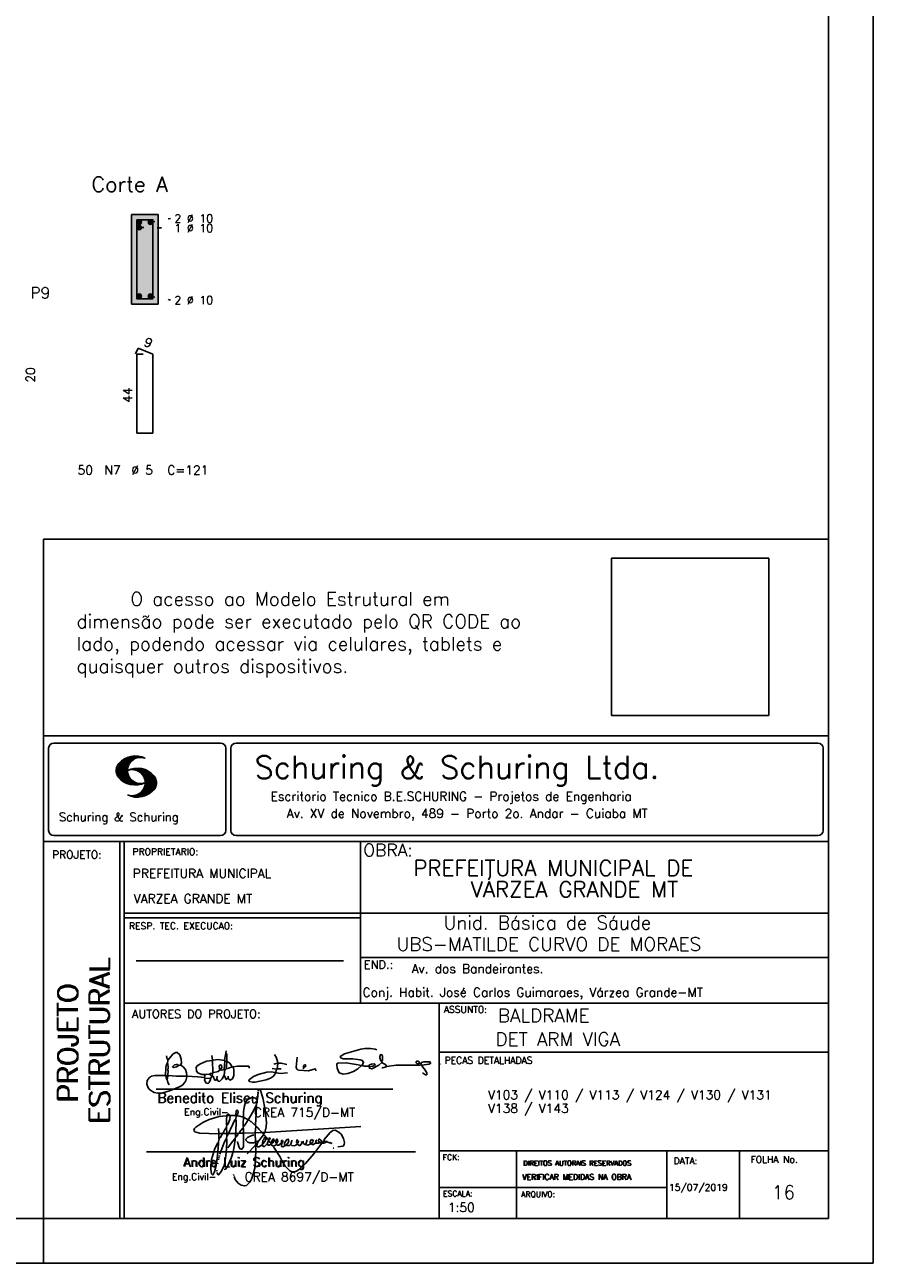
# Model space of a CAD drawing. Extents: x 0 to 84.1, y 0 to 59.4.
# Tile 6 of 9: x 65.2 to 84.1, y 0 to 27.6. Entities that reach past the tile are written whole.
import ezdxf

# ---------------------------------------------------------------- set-up
doc = ezdxf.new("R2010")
doc.units = 0
doc.header["$MEASUREMENT"] = 0
doc.linetypes.add('ESTILO_TQS_0002', pattern=[0.4, 0.1, -0.3])
doc.layers.get('0').update_dxf_attribs({"linetype": 'CONTINUOUS'})
for name, color, linetype in [('1', 1, 'CONTINUOUS'), ('2', 2, 'CONTINUOUS'), ('4', 4, 'CONTINUOUS'), ('6', 6, 'CONTINUOUS'), ('9', 9, 'CONTINUOUS')]:
    doc.layers.add(name, color=color, linetype=linetype)
doc.styles.get("Standard").update_dxf_attribs({"font": 'ROMANS.SHX'})
picture_1 = doc.add_image_def('image1.png', size_in_pixel=(300, 300))

# ---------------------------------------------------------------- blocks, each defined once
blk = doc.blocks.new('assinaturabenedito')
at = {"color": 162}
for points in [[(80.21, 160.29), (79.88, 160.45), (79.72, 161.68), (80.29, 161.77), (80.46, 162.01), (80.54, 163.49), (80.37, 163.74), (80.54, 164.8), (80.46, 166.12), (80.29, 166.36), (80.37, 167.51), (82.43, 169.81), (83.41, 170.39), (83.9, 170.39), (84.81, 169.48), (85.38, 167.84), (85.46, 166.36), (85.13, 165.71), (86.12, 164.97), (86.94, 163.98), (87.35, 162.83), (87.43, 161.68), (87.19, 161.52), (83.66, 161.52), (80.46, 161.77)], [(101.96, 170.06), (102.04, 170.96)], [(155.13, 165.22), (153.4, 165.22), (152.58, 165.54), (153.16, 166.78), (152.67, 167.35), (151.85, 167.68), (149.14, 168.01), (145.61, 168.01), (144.71, 168.34), (144.46, 168.91), (146.1, 169.9), (152.17, 171.62), (153.65, 171.87), (155.7, 171.87), (157.43, 171.62), (158.08, 171.29)], [(79.55, 161.85), (79.72, 164.8), (79.88, 165.87), (80.21, 166.28)], [(80.46, 167.68), (80.21, 167.84), (79.88, 169.07)], [(84.48, 165.54), (84.15, 165.87), (83.57, 165.87), (82.84, 165.71), (82.1, 165.05), (82.59, 164.8), (83.57, 164.97), (84.48, 165.54)], [(94.32, 162.18), (93.09, 162.18), (91.53, 162.83), (91.12, 163.41), (90.96, 164.8), (91.29, 165.38), (92.52, 166.2), (94.82, 167.1), (97.03, 167.43), (97.11, 162.92)], [(96.95, 167.51), (96.79, 169.24)], [(101.46, 167.43), (99.17, 167.76), (97.11, 167.51)], [(99.9, 163.9), (100.48, 164.8), (100.4, 165.63), (99.9, 165.79), (99.49, 165.22), (99.58, 164.23), (99.82, 164.15)], [(101.3, 164.07), (101.55, 167.1)], [(101.55, 163.82), (102.04, 164.31), (102.28, 166.78), (102.28, 167.1), (101.55, 167.19), (101.46, 167.51), (101.96, 170.06), (102.28, 169.81), (102.28, 167.27)], [(104.34, 164.97), (103.51, 166.36), (102.69, 166.94), (102.37, 166.94)], [(121.16, 166.36), (119.76, 166.04)], [(120.99, 164.31), (121.24, 166.12), (121.16, 167.19), (120.66, 168.66), (120.09, 169.57)], [(121.24, 166.2), (121.48, 166.36), (122.55, 166.36), (124.6, 165.87)], [(135.35, 163.57), (135.27, 164.23), (135.11, 164.31), (132.64, 163.57), (129.12, 163.74), (128.62, 163.9), (128.3, 164.15), (128.05, 164.89), (128.46, 168.66)], [(130.84, 164.8), (130.76, 165.22), (131.25, 165.79), (131.58, 165.71), (131.66, 165.3), (131.41, 164.97), (130.84, 164.8)], [(152.26, 165.38), (152.17, 165.54), (151.11, 165.79), (146.68, 166.53), (143.56, 166.36), (143.23, 166.2), (143.15, 165.79), (143.31, 164.56), (144.13, 162.83), (145.61, 162.26), (147.25, 162.51), (149.38, 163.33), (151.02, 164.23), (152.26, 165.38)], [(155.21, 165.05), (155.13, 165.3), (155.37, 165.71), (156.03, 166.04), (157.26, 166.2), (157.43, 165.87), (157.18, 165.54), (156.6, 165.3), (155.21, 165.05)], [(155.21, 165.05), (155.29, 164.48), (156.19, 164.23), (158.82, 165.63), (159.89, 166.69), (161.36, 165.79), (161.61, 165.3), (161.61, 165.13), (161.12, 164.89), (160.3, 164.64), (159.97, 164.72)], [(159.89, 166.69), (159.89, 167.1), (160.22, 167.51), (160.22, 168.91), (160.05, 169.48), (159.56, 169.65), (159.23, 168.99), (159.23, 168.42), (159.56, 167.27), (159.8, 167.19)], [(161.61, 165.13), (165.22, 165.63), (174, 165.63), (174.41, 165.71), (174.49, 166.28)], [(176.63, 162.1), (176.63, 162.75), (175.81, 164.15), (174.99, 164.97), (174.82, 165.63), (177.36, 166.04), (178.02, 166.28), (178.02, 166.53), (177.78, 166.86), (177.36, 166.94), (175.56, 166.94), (174.66, 166.61), (174.49, 166.36), (173.02, 166.2), (172.61, 166.69), (172.93, 167.19), (173.34, 167.19), (173.75, 166.86), (173.84, 166.45)], [(173.59, 165.63), (173.59, 166.12)], [(174.82, 165.63), (174.58, 165.71)], [(181.55, 165.95), (181.47, 166.12)], [(87.43, 161.36), (87.1, 159.8), (86.04, 158.4), (84.97, 157.66), (81.44, 156.27), (78.16, 155.28), (76.68, 155.28), (75.37, 155.53), (73.73, 156.51), (73.15, 157.25), (72.66, 158.56), (72.74, 159.96), (73.65, 161.11), (74.38, 161.52), (75.53, 161.77), (79.64, 161.77)], [(80.21, 160.29), (80.46, 161.6)], [(84.48, 165.54), (85.05, 165.63)], [(94.08, 161.03), (91.53, 161.36), (87.43, 161.52)], [(94.08, 161.03), (94.32, 162.18), (95.88, 162.34), (96.21, 162.59), (96.95, 162.67)], [(96.87, 161.77), (96.54, 161.77), (95.88, 162.26)], [(96.29, 160.7), (96.87, 161.52)], [(98.59, 160.54), (98.1, 159.96), (97.61, 160.37), (97.36, 161.44), (96.87, 161.6), (97.03, 162.75), (99.08, 163.33), (99.9, 163.9), (100.48, 163.74), (101.3, 164.07), (101.55, 163.9), (101.38, 162.01)], [(98.59, 160.54), (99.17, 159.71), (99.58, 159.63), (100.56, 160.62), (101.38, 161.93), (102.12, 160.29), (102.69, 160.78), (103.6, 160.12), (104.42, 160.54), (104.99, 161.85), (104.99, 163.9), (104.66, 164.97), (106.3, 165.3), (110.57, 165.22), (110.74, 164.97), (110.49, 164.56)], [(98.59, 160.54), (98.76, 161.6)], [(102.04, 164.31), (104.58, 164.97)], [(102.78, 160.78), (102.86, 161.52)], [(110.74, 160.29), (110.57, 159.96), (110.74, 159.63), (111.88, 159.39), (112.87, 159.39), (116.89, 160.21), (118.53, 160.86), (119.68, 161.6), (120.5, 162.83)], [(110.74, 160.29), (112.29, 161.44), (113.94, 162.18), (117.22, 163.08), (118.86, 163.16), (122.22, 162.59), (124.85, 162.83)], [(120.83, 164.15), (119.19, 164.39)], [(120.83, 164.15), (120.58, 163)], [(120.83, 164.15), (121.07, 164.31), (122.47, 164.23)], [(130.84, 164.8), (130.76, 164.48), (130.92, 164.23)], [(152.26, 165.38), (152.5, 165.54)], [(176.63, 162.1), (176.13, 162.1), (175.07, 162.75)], [(176.63, 162.1), (176.63, 162.1)], [(80.21, 160.29), (80.37, 159.22), (80.87, 158.32)], [(94.08, 161.03), (94.08, 160.86)], [(96.29, 160.7), (94.24, 160.86), (94.08, 160.21), (94.57, 159.14), (95.39, 158.89), (95.8, 159.22), (96.29, 160.29), (96.29, 160.7)]]:
    blk.add_lwpolyline(points, dxfattribs=at)
blk = doc.blocks.new('assinaturanadre')
at = {"color": 162}
for points in [[(-221.69, -2.31), (-221.03, 0.57), (-220.87, 2.86), (-221.52, 9.6), (-222.84, 15.92), (-223.98, 19.86), (-224.56, 20.6), (-224.89, 20.68), (-225.22, 20.19), (-225.22, 19.53)], [(-225.87, 15.1), (-225.95, 13.46), (-226.28, 11.98), (-226.61, 11.73), (-227.59, 9.51), (-230.47, 4.42), (-229.32, 3.44), (-229.07, 3.44), (-227.43, 1.88), (-226.69, 1.63), (-226.61, 0.81), (-226.86, -2.47), (-226.77, -7.81), (-226.53, -8.71), (-226.86, -9.37), (-226.61, -10.68), (-226.69, -17.25), (-227.1, -21.27), (-227.76, -23.82), (-228.83, -27.19), (-229.56, -28.58), (-230.71, -29.9), (-231.53, -30.47), (-232.52, -30.72), (-234.41, -30.31), (-235.88, -29.24), (-237.44, -27.27), (-238.1, -25.79)], [(-225.3, 18.87), (-225.71, 15.34), (-225.87, 15.1), (-226.28, 15.26), (-226.36, 15.59), (-227.18, 16), (-229.07, 16), (-230.71, 15.18), (-231.94, 13.7), (-232.6, 11.73), (-233.01, 8.69), (-233.17, 5.9), (-233.01, 5.41), (-233.26, 2.62), (-233.26, 1.06), (-233.09, 0.65), (-233.34, -0.09), (-233.17, -0.67), (-233.17, -2.55), (-233.67, -2.8), (-235.23, -2.8), (-235.14, -2.23), (-233.42, -0.17)], [(-225.3, 18.87), (-225.46, 18.87), (-225.54, 18.46)], [(-225.3, 18.87), (-225.22, 19.04)], [(-240.48, 6.64), (-245.98, 6.07), (-251.39, 4.42), (-254.59, 2.95), (-256.81, 1.55), (-258.37, 0.4), (-259.02, -0.26), (-259.43, -1.08), (-259.35, -1.49), (-258.86, -2.06), (-256.4, -2.8), (-246.55, -3.05), (-246.22, -2.8), (-246.39, -0.34)], [(-237.2, 6.72), (-236.95, 6.23), (-237.2, 4.67), (-237.61, 4.26), (-241.05, -2.97), (-241.95, -3.05), (-242.12, 0.81), (-241.95, 1.47), (-241.46, 1.88), (-240.4, 4.59), (-240.23, 6.56), (-237.36, 6.56), (-237.2, 6.72)], [(-240.48, 6.64), (-240.48, 6.97), (-241.05, 7.38), (-241.63, 7.22), (-241.79, 6.64)], [(-240.48, 6.64), (-240.31, 6.64)], [(-237.2, 6.72), (-237.03, 8.78), (-236.78, 9.27), (-236.46, 9.43), (-236.13, 9.27), (-235.96, 8.53), (-236.29, 7.05), (-236.62, 6.39), (-236.87, 6.31)], [(-226.28, 11.98), (-226.12, 11.9), (-226.12, 10.83), (-226.69, 1.71)], [(-242.2, 0.15), (-243.19, -1.16), (-244.01, -2.97), (-246.22, -2.97)], [(-241.87, 6.48), (-242.12, 4.51), (-242.04, 1.47)], [(-237.28, 4.51), (-237.03, 4.1), (-237.11, -2.72), (-237.36, -2.88), (-240.89, -2.88)], [(-236.54, 6.48), (-234.98, 6.31), (-233.26, 5.82)], [(-233.01, 5.41), (-232.68, 5.49), (-230.63, 4.34), (-232.35, 1.55), (-233.01, 0.89)], [(-230.47, 4.42), (-230.47, 4.42)], [(-226.61, 0.81), (-226.36, 0.81), (-225.22, -0.17), (-224.97, -0.67), (-223.74, -1.9), (-223.66, -2.39), (-226.77, -2.55)], [(-221.69, -2.31), (-170.73, 0.81)], [(-246.14, -3.05), (-246.22, -5.76), (-246.06, -6), (-246.39, -7.4), (-246.3, -8.47), (-246.88, -14.54), (-247.62, -19.96), (-248.44, -23.33), (-249.18, -24.72), (-249.5, -24.89), (-250.08, -24.31), (-250.41, -21.93), (-250.41, -19.88), (-250, -16.76), (-248.44, -11.5), (-246.88, -7.97), (-246.47, -7.65)], [(-241.87, -4.11), (-242.12, -5.76), (-241.95, -6), (-241.95, -7.73), (-242.2, -13.15), (-242.78, -17.42), (-243.43, -19.96), (-244.74, -22.83), (-246.14, -24.72), (-246.47, -24.89), (-246.8, -24.72), (-247.21, -23.66)], [(-244.33, -3.05), (-245.32, -5.02), (-245.98, -5.84)], [(-242.12, -5.67), (-242.45, -6), (-243.51, -8.3), (-245.65, -13.97)], [(-242.04, -2.88), (-243.92, -2.97)], [(-237.11, -2.97), (-237.28, -3.87), (-237.28, -4.53), (-237.11, -4.69), (-237.61, -5.76), (-237.44, -6.25), (-238.02, -9.78), (-238.59, -12.57), (-239.66, -15.94), (-241.79, -20.78), (-242.61, -21.85), (-243.27, -22.1)], [(-241.13, -2.97), (-241.54, -3.95), (-241.87, -4.11), (-241.95, -3.13)], [(-237.61, -5.76), (-239, -7.15), (-241.38, -10.6)], [(-235.31, -2.64), (-235.8, -2.97), (-237.11, -2.88)], [(-235.88, -2.97), (-236.13, -3.62), (-237.03, -4.61)], [(-233.09, -2.8), (-233.01, -9.29), (-233.17, -9.94), (-233.91, -11.18), (-234.32, -11.26), (-234.9, -11.01), (-235.39, -10.27), (-236.13, -8.06), (-236.21, -7.15)], [(-226.86, -2.55), (-233.17, -2.72)], [(-226.77, -7.56), (-227.84, -7.89), (-229.65, -7.89), (-230.71, -7.48), (-231.7, -6.66), (-231.78, -6), (-230.96, -5.1), (-228.25, -3.79), (-227.68, -3.79)], [(-222.43, -3.29), (-222.43, -3.7), (-224.97, -6.82), (-226.61, -7.4)], [(-221.69, -2.31), (-223.57, -2.39)], [(-221.36, -4.85), (-222.18, -5.35), (-222.34, -6.09), (-222.75, -6.66), (-223.08, -7.97), (-223.08, -8.88), (-222.67, -9.78), (-222.34, -9.86), (-222.01, -9.78), (-220.54, -8.47)], [(-221.19, -5.1), (-221.28, -6.09), (-221.6, -6.74), (-222.43, -8.06), (-222.92, -8.38)], [(-221.85, -2.39), (-222.43, -3.29), (-222.84, -2.88), (-222.84, -2.55)], [(-222.43, -3.7), (-221.44, -4.36), (-221.36, -4.94), (-220.78, -5.18), (-220.29, -5.92), (-219.96, -6), (-219.47, -5.35), (-219.14, -5.26), (-218.98, -5.51), (-219.39, -6.5), (-219.96, -6.99), (-220.21, -7.56), (-220.46, -8.47), (-220.05, -9.04), (-219.55, -9.12), (-218.4, -8.55), (-217.91, -9.37), (-217.34, -9.7), (-216.02, -9.12), (-215.7, -8.71), (-215.04, -9.04), (-214.3, -9.04), (-212.99, -7.81), (-212.91, -7.07), (-212.66, -6.58), (-212.41, -6.58), (-212.17, -6.91), (-212.33, -7.81), (-212.58, -8.14), (-212.99, -7.97)], [(-219.96, -6), (-219.8, -6.74)], [(-219.8, -6.91), (-218.57, -7.89), (-218.32, -7.73), (-217.58, -6.17), (-217.26, -5.84), (-216.93, -6), (-216.85, -6.82), (-217.58, -7.81), (-218.4, -8.22), (-218.49, -7.97)], [(-215.53, -8.3), (-215.86, -7.73), (-215.86, -6.82), (-215.45, -6), (-215.2, -6), (-214.96, -6.33), (-214.88, -7.23), (-215.53, -8.3)], [(-212.66, -8.14), (-212.99, -9.37), (-212.91, -9.78), (-212.25, -10.03), (-211.18, -9.53), (-210.94, -9.29), (-211.27, -8.63), (-211.27, -8.06), (-210.86, -7.23), (-210.03, -6.09), (-209.3, -6), (-209.05, -7.15), (-209.54, -8.14), (-210.36, -9.12), (-210.2, -9.37), (-208.72, -9.21), (-207.9, -8.63), (-207.41, -6.82), (-207.49, -6.41)], [(-212.66, -6.58), (-212.91, -6.33)], [(-204.54, -8.14), (-204.04, -7.81), (-203.96, -6.99), (-204.37, -6.41), (-204.78, -6.41), (-204.87, -7.73), (-204.54, -8.14)], [(-201.09, -6.5), (-201.09, -6.5)], [(-196.33, -7.48), (-197.23, -8.3), (-198.14, -8.71), (-199.2, -9.04), (-199.78, -8.96), (-199.94, -8.63), (-199.53, -7.07), (-199.53, -6.25)], [(-196.33, -7.48), (-196.09, -6.82), (-196.17, -6.41), (-196.99, -6.17), (-197.56, -6.82), (-197.73, -7.32), (-197.73, -7.81), (-197.48, -8.22)], [(-194.77, -7.23), (-194.28, -6.74), (-194.28, -6.41), (-194.77, -6.74), (-194.77, -7.23)], [(-192.06, -7.73), (-191.74, -7.07), (-191.98, -6.5), (-192.64, -6), (-193.13, -6), (-193.3, -7.07), (-192.64, -7.81)], [(-190.51, -6.82), (-190.18, -6.17), (-187.06, -2.39), (-185.58, -1.41), (-184.35, -1.24), (-182.46, -2.23), (-181.32, -3.21), (-179.92, -5.59), (-179.43, -7.65), (-179.59, -8.79), (-180.25, -9.62), (-183.04, -10.03)], [(-226.86, -9.29), (-231.21, -13.8)], [(-226.04, -8.47), (-226.45, -8.63)], [(-225.05, -6.91), (-226.04, -8.55), (-225.87, -8.79), (-225.95, -9.7), (-225.54, -10.03), (-224.97, -10.03), (-223.16, -8.96)], [(-219.8, -6.82), (-219.88, -7.07)], [(-218.4, -8.22), (-218.4, -8.47)], [(-190.51, -6.82), (-189.52, -7.32), (-189.77, -7.81), (-190.42, -8.06), (-191.57, -7.97), (-195.76, -13.72), (-200.19, -18.89), (-203.31, -21.93), (-205.03, -23), (-206.1, -23.33), (-207.49, -23.25), (-208.48, -22.67), (-210.94, -20.21), (-212.58, -17.66), (-213.81, -15.2), (-216.85, -10.6), (-217.17, -9.78)], [(-215.53, -8.3), (-215.53, -8.63)], [(-210.36, -9.12), (-210.86, -9.21)], [(-204.54, -8.14), (-204.54, -8.55), (-205.28, -9.12), (-206.26, -9.45), (-207.49, -9.29), (-207.9, -8.79)], [(-202.24, -7.15), (-202.08, -8.06), (-202.98, -9.29), (-203.47, -9.29), (-204.45, -8.63)], [(-201.42, -7.07), (-201.5, -7.48), (-201.25, -8.22), (-200.6, -8.71), (-200.02, -8.71)], [(-194.77, -7.89), (-195.84, -8.71), (-196.5, -8.79), (-197.15, -8.38)], [(-194.77, -7.23), (-194.77, -7.97), (-194.61, -8.06), (-193.13, -8.14), (-192.15, -7.81), (-191.74, -7.97)], [(-190.51, -6.82), (-191.33, -7.89)], [(-189.44, -7.23), (-189.11, -6.99), (-188.78, -7.32)], [(-189.44, -7.23), (-189.19, -7.56), (-188.7, -7.4), (-187.39, -7.81), (-186.73, -7.81), (-186.48, -8.14), (-186.07, -8.22)], [(-185.42, -10.77), (-185.17, -10.77)], [(-246.8, -18.57), (-246.88, -19.06)], [(-246.39, -16.43), (-246.39, -16.84)], [(-246.06, -15.36), (-246.22, -16.1)], [(-245.81, -14.54), (-245.89, -15.03)], [(-247.29, -22.34), (-247.29, -22.92)], [(-238.43, -24.64), (-238.43, -24.81)], [(-238.26, -25.22), (-238.18, -25.46)]]:
    blk.add_lwpolyline(points, dxfattribs=at)

msp = doc.modelspace()

# ---------------------------------------------------------------- linework, layer by layer
at = {"layer": '1', "linetype": 'ESTILO_TQS_0002'}
for p, q in [((67.985, 23.205), (68.43, 23.29)), ((67.735, 23.085), (68.43, 23.074)), ((67.985, 21.555), (68.43, 21.47))]:
    msp.add_line(p, q, dxfattribs=at)
at = {"layer": '1', "linetype": 'Continuous'}
for centre in [(67.735, 23.205), (67.985, 23.205), (67.735, 23.085), (67.735, 21.555), (67.985, 21.555)]:
    msp.add_circle(centre, 0.05, dxfattribs=at)
at = {"layer": '2', "linetype": 'Continuous'}
for p, q in [((84.100006, 0), (84.100006, 59.400002)), ((68.16, 23.38), (67.56, 23.38)), ((67.56, 23.38), (67.56, 21.38)), ((68.16, 21.38), (68.16, 23.38)), ((67.56, 21.38), (68.16, 21.38)), ((65.600006, 1), (65.600006, 16.142713)), ((83.100006, 16.142713), (65.600006, 16.142713)), ((65.600006, 11.755142), (83.100006, 11.755135)), ((65.715988, 11.477417), (65.715988, 9.648308)), ((65.832489, 11.593918), (69.548996, 11.593918)), ((69.665497, 11.477417), (69.665497, 9.648308)), ((69.778748, 11.477417), (69.778748, 9.648308)), ((69.895249, 11.593918), (82.867508, 11.593918)), ((82.984009, 11.477417), (82.984009, 9.648308)), ((67.221772, 10.985771), (67.528321, 11.292321)), ((67.222123, 10.971993), (67.545929, 11.295792)), ((67.222168, 11.000305), (67.508011, 11.286148)), ((67.222489, 10.958214), (67.56427, 11.300003)), ((67.224366, 11.016648), (67.488404, 11.280686)), ((67.224472, 10.94606), (67.581131, 11.302727)), ((67.226578, 11.03299), (67.465409, 11.271813)), ((67.2267, 10.934159), (67.596314, 11.303772)), ((67.228943, 10.922257), (67.612336, 11.305649)), ((67.232178, 10.911354), (67.626831, 11.306015)), ((67.232437, 11.052986), (67.439469, 11.26001)), ((67.235916, 10.900948), (67.642014, 11.307053)), ((67.239258, 11.073952), (67.410523, 11.245209)), ((67.239655, 10.890557), (67.656281, 11.307183)), ((67.243561, 10.880333), (67.669251, 11.306015)), ((67.248612, 10.871239), (67.520584, 11.143219)), ((67.252747, 11.10157), (67.374314, 11.223145)), ((67.253647, 10.862129), (67.502121, 11.110611)), ((67.258683, 10.853035), (67.491593, 11.085945)), ((67.264267, 10.84449), (67.483597, 11.06382)), ((67.270783, 10.836869), (67.47966, 11.045746)), ((67.608673, 11.231301), (67.68306, 11.305702)), ((67.638062, 11.246552), (67.69574, 11.30423)), ((67.662873, 11.257233), (67.708405, 11.302758)), ((67.681977, 11.2622), (67.721238, 11.301461)), ((67.702469, 11.268563), (67.733063, 11.299149)), ((67.718491, 11.270424), (67.744904, 11.296837)), ((67.734482, 11.272286), (67.757004, 11.294808)), ((67.750473, 11.274147), (67.768555, 11.292221)), ((67.277298, 10.829247), (67.475876, 11.027817)), ((67.283814, 10.821625), (67.474167, 11.011971)), ((67.290558, 10.814232), (67.473114, 10.996781)), ((67.296936, 10.807419), (67.470307, 10.980797)), ((67.304734, 10.800133), (67.473206, 10.968598)), ((67.311829, 10.793083), (67.474121, 10.955384)), ((67.319168, 10.786293), (67.475159, 10.942276)), ((67.326828, 10.779808), (67.477616, 10.930596)), ((67.334488, 10.773323), (67.480088, 10.918923)), ((67.342133, 10.766846), (67.482544, 10.90725)), ((67.350098, 10.760674), (67.485901, 10.896469)), ((67.358338, 10.754769), (67.489655, 10.886078)), ((67.366577, 10.748863), (67.493409, 10.875695)), ((67.374802, 10.742966), (67.497208, 10.865357)), ((67.383393, 10.737427), (67.502076, 10.856102)), ((67.392228, 10.732109), (67.506958, 10.84684)), ((67.401062, 10.726807), (67.511841, 10.837578)), ((67.409882, 10.721497), (67.516922, 10.828537)), ((67.41919, 10.71666), (67.522843, 10.820305)), ((67.428635, 10.711968), (67.528748, 10.812088)), ((67.43808, 10.707276), (67.534668, 10.803864)), ((67.447541, 10.702599), (67.540802, 10.795861)), ((67.457642, 10.698563), (67.547699, 10.78862)), ((67.467743, 10.694519), (67.554612, 10.781388)), ((67.477829, 10.690483), (67.561509, 10.774155)), ((67.488205, 10.686714), (67.568589, 10.767105)), ((67.531494, 10.998619), (67.546158, 11.013283)), ((67.548691, 11.001663), (67.565323, 11.018303)), ((67.563156, 11.001992), (67.584885, 11.023735)), ((67.577607, 11.00232), (67.601899, 11.026612)), ((67.592072, 11.002648), (67.619477, 11.030045)), ((67.604584, 11.001007), (67.635239, 11.03167)), ((67.617234, 10.999535), (67.651505, 11.033806)), ((67.62999, 10.998154), (67.666199, 11.034363)), ((67.64122, 10.99524), (67.680893, 11.03492)), ((67.652436, 10.992317), (67.695603, 11.035485)), ((67.664337, 10.990074), (67.708985, 11.034729)), ((67.671296, 10.38913), (68.095734, 10.813568)), ((67.674881, 10.986489), (67.72316, 11.034767)), ((67.684327, 10.981789), (67.736191, 11.033654)), ((67.685135, 10.388832), (68.100952, 10.804665)), ((67.694321, 10.977654), (67.748459, 11.031792)), ((67.69896, 10.388527), (68.104996, 10.794571)), ((67.704605, 10.973801), (67.761597, 11.0308)), ((67.713776, 10.389206), (68.107529, 10.782967)), ((67.71431, 10.969368), (67.773758, 11.028824)), ((67.722412, 10.963333), (67.785233, 11.026146)), ((67.728806, 10.390091), (68.110825, 10.77211)), ((67.732499, 10.959282), (67.797608, 11.024391)), ((67.740387, 10.953034), (67.808838, 11.021485)), ((67.749115, 10.947632), (67.819702, 11.018219)), ((67.756165, 10.940537), (67.830765, 11.015137)), ((67.765198, 10.93544), (67.841874, 11.012116)), ((67.77211, 10.928208), (67.852234, 11.008339)), ((67.779831, 10.921784), (67.86261, 11.004555)), ((67.78592, 10.913735), (67.873307, 11.001122)), ((67.794007, 10.907692), (67.883316, 10.997002)), ((67.799912, 10.899468), (67.892731, 10.992279)), ((67.806626, 10.892029), (67.902451, 10.987854)), ((67.811753, 10.883019), (67.912232, 10.983506)), ((67.817658, 10.874802), (67.921875, 10.979012)), ((67.822358, 10.554344), (68.091095, 10.823075)), ((67.823761, 10.866768), (67.930436, 10.973442)), ((67.829499, 10.858353), (67.940003, 10.968857)), ((67.833527, 10.848244), (67.948655, 10.963379)), ((67.838395, 10.83899), (67.957047, 10.957634)), ((67.840729, 10.586838), (68.086777, 10.832894)), ((67.843323, 10.829773), (67.965561, 10.952019)), ((67.848358, 10.817597), (67.975678, 10.944924)), ((67.848709, 10.608963), (68.081818, 10.842072)), ((67.852341, 10.806755), (67.985031, 10.939453)), ((67.856202, 10.794724), (67.99379, 10.932312)), ((67.856934, 10.63131), (68.075089, 10.849472)), ((67.859864, 10.781189), (68.003067, 10.924393)), ((67.860703, 10.649239), (68.070359, 10.858895)), ((67.862656, 10.768639), (68.01175, 10.91774)), ((67.865174, 10.667847), (68.063507, 10.866165)), ((67.865235, 10.753647), (68.02092, 10.90934)), ((67.866242, 10.683037), (68.057556, 10.874352)), ((67.866318, 10.73967), (68.029206, 10.90255)), ((67.867295, 10.698235), (68.049775, 10.880722)), ((67.867905, 10.725861), (68.036682, 10.894646)), ((67.868119, 10.711846), (68.043793, 10.887528)), ((67.499009, 10.683373), (67.576477, 10.760849)), ((67.509796, 10.680031), (67.584366, 10.754601)), ((67.5206, 10.676697), (67.592255, 10.74836)), ((67.532074, 10.674027), (67.600327, 10.742287)), ((67.543625, 10.671448), (67.609238, 10.737053)), ((67.555176, 10.668869), (67.618134, 10.731819)), ((67.5672, 10.666748), (67.627045, 10.726586)), ((67.579605, 10.665009), (67.636261, 10.721665)), ((67.591996, 10.663277), (67.646256, 10.717522)), ((67.604782, 10.661919), (67.65625, 10.713379)), ((67.618134, 10.661141), (67.66623, 10.709244)), ((67.631501, 10.660355), (67.676911, 10.705773)), ((67.64531, 10.660042), (67.688126, 10.702851)), ((67.65976, 10.660355), (67.699341, 10.699936)), ((67.67421, 10.660668), (67.710678, 10.697136)), ((67.690598, 10.661675), (67.723847, 10.694931)), ((67.708161, 10.663521), (67.737625, 10.692986)), ((67.725296, 10.66594), (67.750779, 10.691422)), ((67.741867, 10.668862), (67.765747, 10.692742)), ((67.744095, 10.391251), (68.114106, 10.761261)), ((67.76027, 10.672806), (67.780136, 10.692681)), ((67.760544, 10.393555), (68.11557, 10.748596)), ((67.776978, 10.395859), (68.117249, 10.736138)), ((67.780106, 10.677895), (67.794464, 10.692261)), ((67.794464, 10.692261), (67.79654, 10.694336)), ((67.794861, 10.399597), (68.118943, 10.723679)), ((67.798127, 10.683296), (67.810562, 10.69574)), ((67.81305, 10.403664), (68.118515, 10.709122)), ((67.81717, 10.689835), (67.825379, 10.698044)), ((67.832825, 10.409302), (68.118134, 10.694611)), ((67.833084, 10.695977), (67.839569, 10.702462)), ((67.853302, 10.415634), (68.117768, 10.680092)), ((67.876404, 10.424599), (68.113495, 10.66169)), ((67.901276, 10.435334), (68.11023, 10.644287)), ((67.929581, 10.449501), (68.101624, 10.621544)), ((67.966126, 10.471909), (68.08902, 10.594803)), ((68.045029, 10.536675), (68.057724, 10.54937)), ((67.550324, 10.409546), (67.562592, 10.421799)), ((67.561463, 10.40654), (67.576416, 10.421486)), ((67.572602, 10.403542), (67.590226, 10.421173)), ((67.583756, 10.400551), (67.606156, 10.422959)), ((67.595673, 10.398346), (67.622162, 10.424828)), ((67.607605, 10.396141), (67.639588, 10.428116)), ((67.619553, 10.393929), (67.658707, 10.43309)), ((67.632141, 10.392388), (67.679932, 10.440178)), ((67.644959, 10.391075), (67.704071, 10.450188)), ((67.657776, 10.389756), (67.737152, 10.469132)), ((65.600006, 9.399994), (83.100006, 9.399994)), ((65.832489, 9.531807), (69.548996, 9.531807)), ((67.300385, 5.799996), (67.300385, 9.399994)), ((67.400391, 5.799996), (67.400391, 9.399994)), ((69.895249, 9.531807), (82.867508, 9.531807)), ((72.668579, 6.816429), (72.668579, 9.399994)), ((83.100006, 9.399994), (83.100006, 1)), ((72.668579, 7.799995), (67.400391, 7.799995)), ((72.668579, 7.799995), (83.100006, 7.800003)), ((72.668579, 7.699995), (67.400391, 7.699995)), ((67.670312, 6.739054), (72.288888, 6.739054)), ((72.668579, 6.816429), (83.100006, 6.816437)), ((72.668579, 6.816429), (72.668579, 5.799996)), ((67.300385, 1), (67.300385, 5.799996)), ((67.400391, 1), (67.400391, 5.799996)), ((67.400391, 5.799996), (83.100006, 5.799996)), ((74.42096, 4.799996), (74.42096, 5.799996)), ((74.420958, 4.701716), (83.100005, 4.701724)), ((74.42096, 1), (74.42096, 4.799996)), ((68.11142, 3.880457), (73.389855, 3.880457)), ((74.42096, 2.505768), (83.100006, 2.505776)), ((76.14679, 1), (76.14679, 2.505776)), ((79.496476, 1), (79.496476, 2.505776)), ((81.120974, 1), (81.120974, 2.505774)), ((67.897606, 2.480272), (73.894493, 2.480272)), ((74.42096, 1.691735), (79.496476, 1.691742)), ((65.600006, 0), (65.600006, 1)), ((83.100006, 1), (65.600006, 1)), ((0, 0), (84.100006, 0))]:
    msp.add_line(p, q, dxfattribs=at)
msp.add_lwpolyline([(83.100006, 1), (2.5, 1), (2.5, 58.400002), (83.100006, 58.400002), (83.100006, 1)], dxfattribs=at)
for centre, radius, start, end in [((65.832489, 11.477417), 0.116502, 90, 180), ((69.548996, 11.477417), 0.116502, 0, 90), ((69.895249, 11.477417), 0.116502, 90, 180), ((82.867508, 11.477417), 0.116502, 0, 90), ((67.465149, 10.98227), 0.243989, 140.229431, 231.895096), ((67.648087, 10.815277), 0.491555, 63.393265, 138.909058), ((67.76323, 10.98333), 0.291044, 68.851509, 291.148499), ((67.648087, 11.15139), 0.491555, 218.229782, 296.60672), ((67.692337, 10.543831), 0.491555, 41.090942, 116.606735), ((67.577195, 10.711891), 0.291044, 248.851501, 111.148491), ((67.875275, 10.710823), 0.243989, 308.104889, 39.770576), ((67.692337, 10.879952), 0.491555, 243.393265, 321.770233), ((65.832489, 9.648308), 0.116502, 180, 270), ((69.548996, 9.648308), 0.116502, 270, 0), ((69.895249, 9.648308), 0.116502, 180, 270), ((82.867508, 9.648308), 0.116502, 270, 0)]:
    msp.add_arc(centre, radius, start, end, dxfattribs=at)
at = {"layer": '4', "linetype": 'Continuous'}
msp.add_lwpolyline([(67.68, 23.26), (67.68, 21.5), (68.04, 21.5), (68.04, 23.26), (67.68, 23.26)], dxfattribs=at)
at = {"layer": '6', "linetype": 'Continuous'}
for p, q in [((67.708338, 20.4), (67.653893, 20.27102)), ((67.82, 20.26), (67.68, 20.26)), ((67.68, 20.26), (67.68, 18.5)), ((68.04, 20.26), (67.708338, 20.4)), ((68.04, 18.5), (68.04, 20.26)), ((67.68, 18.5), (68.04, 18.5))]:
    msp.add_line(p, q, dxfattribs=at)
at = {"layer": '9', "linetype": 'Continuous'}
for points in [[(68.16, 21.38), (68.16, 23.38), (67.56, 23.38)], [(68.16, 21.38), (67.56, 23.38), (67.56, 21.38)], [(67.785, 23.205), (67.71, 23.248301), (67.688015, 23.222101)], [(67.785, 23.205), (67.688015, 23.222101), (67.688015, 23.187899)], [(67.785, 23.205), (67.688015, 23.187899), (67.71, 23.161699)], [(67.785, 23.205), (67.743682, 23.25424), (67.71, 23.248301)], [(67.785, 23.205), (67.71, 23.161699), (67.743682, 23.15576)], [(67.785, 23.205), (67.773302, 23.237139), (67.743682, 23.25424)], [(67.785, 23.205), (67.743682, 23.15576), (67.773302, 23.172861)], [(67.785, 23.205), (67.773302, 23.172861), (67.785, 23.205)], [(68.035, 23.205), (67.96, 23.248301), (67.938015, 23.222101)], [(68.035, 23.205), (67.938015, 23.222101), (67.938015, 23.187899)], [(68.035, 23.205), (67.938015, 23.187899), (67.96, 23.161699)], [(68.035, 23.205), (67.993682, 23.25424), (67.96, 23.248301)], [(68.035, 23.205), (67.96, 23.161699), (67.993682, 23.15576)], [(68.035, 23.205), (68.023302, 23.237139), (67.993682, 23.25424)], [(68.035, 23.205), (67.993682, 23.15576), (68.023302, 23.172861)], [(68.035, 23.205), (68.023302, 23.172861), (68.035, 23.205)], [(67.785, 23.085), (67.71, 23.128301), (67.688015, 23.102101)], [(67.785, 23.085), (67.688015, 23.102101), (67.688015, 23.067899)], [(67.785, 23.085), (67.688015, 23.067899), (67.71, 23.041699)], [(67.785, 23.085), (67.743682, 23.13424), (67.71, 23.128301)], [(67.785, 23.085), (67.71, 23.041699), (67.743682, 23.03576)], [(67.785, 23.085), (67.773302, 23.117139), (67.743682, 23.13424)], [(67.785, 23.085), (67.743682, 23.03576), (67.773302, 23.052861)], [(67.785, 23.085), (67.773302, 23.052861), (67.785, 23.085)], [(67.785, 21.555), (67.71, 21.598301), (67.688015, 21.572101)], [(67.785, 21.555), (67.688015, 21.572101), (67.688015, 21.537899)], [(67.785, 21.555), (67.688015, 21.537899), (67.71, 21.511699)], [(67.785, 21.555), (67.743682, 21.60424), (67.71, 21.598301)], [(67.785, 21.555), (67.71, 21.511699), (67.743682, 21.50576)], [(67.785, 21.555), (67.773302, 21.587139), (67.743682, 21.60424)], [(67.785, 21.555), (67.743682, 21.50576), (67.773302, 21.522861)], [(67.785, 21.555), (67.773302, 21.522861), (67.785, 21.555)], [(68.035, 21.555), (67.96, 21.598301), (67.938015, 21.572101)], [(68.035, 21.555), (67.938015, 21.572101), (67.938015, 21.537899)], [(68.035, 21.555), (67.938015, 21.537899), (67.96, 21.511699)], [(68.035, 21.555), (67.993682, 21.60424), (67.96, 21.598301)], [(68.035, 21.555), (67.96, 21.511699), (67.993682, 21.50576)], [(68.035, 21.555), (68.023302, 21.587139), (67.993682, 21.60424)], [(68.035, 21.555), (67.993682, 21.50576), (68.023302, 21.522861)], [(68.035, 21.555), (68.023302, 21.522861), (68.035, 21.555)], [(68.16, 21.38), (67.56, 21.38), (68.16, 21.38)]]:
    msp.add_solid(points, dxfattribs=at)

# ---------------------------------------------------------------- block references
at = {"xscale": 0.06, "yscale": 0.06, "zscale": 0.06}
msp.add_blockref('assinaturabenedito', (63.548427, -5.523744), dxfattribs=at)
at = {"linetype": 'Continuous', "xscale": 0.042, "yscale": 0.042, "zscale": 0.042}
msp.add_blockref('assinaturanadre', (79.849688, 3.01472), dxfattribs=at)

# ---------------------------------------------------------------- texts
at = {"linetype": 'Continuous', "insert": (66.338308, 14.957831), "char_height": 0.3, "attachment_point": 1}
msp.add_mtext_dynamic_manual_height_columns('^IO acesso ao Modelo Estrutural em dimensão pode ser executado pelo QR CODE ao lado, podendo acessar via celulares, tablets e quaisquer outros dispositivos.', width=10.84065058, gutter_width=1.5, heights=[3.742444], dxfattribs=at)
at = {"layer": '1', "linetype": 'Continuous'}
for s, height, p in [('PREFEITURA MUNICIPAL DE', 0.35, (73.846579, 8.633815)), (' VÁRZEA GRANDE MT', 0.35, (74.88894, 8.159332)), ('Unid. Básica de Sáude', 0.3, (74.522022, 7.441803)), ('UBS-MATILDE CURVO DE MORAES', 0.3, (73.47419, 6.963667)), ('Av. dos Bandeirantes.', 0.2, (73.808698, 6.465806)), ('Conj. Habit. José Carlos Guimaraes, Várzea Grande-MT', 0.2, (72.714314, 5.940867)), ('BALDRAME', 0.3, (75.731561, 5.372367)), ('DET ARM VIGA', 0.3, (75.677078, 4.845705)), ('V103 / V110 / V113 / V124 / V130 / V131', 0.2, (75.511462, 3.653007)), ('V138 / V143', 0.2, (75.511462, 3.353007))]:
    msp.add_text(s, height=height, dxfattribs=at).set_placement(p)
at = {"layer": '1', "linetype": 'Continuous', "insert": (81.841532, 1.729188), "char_height": 0.3, "attachment_point": 1}
msp.add_mtext_dynamic_manual_height_columns('16', width=0.86139052, gutter_width=1, heights=[0], dxfattribs=at)
at = {"layer": '2', "linetype": 'Continuous'}
for s, height, p in [('Corte A', 0.34, (66.67, 23.88)), ('2 %%c 10', 0.18, (68.52, 23.2)), ('1 %%c 10', 0.18, (68.52, 22.984)), ('P9', 0.25, (65.31, 21.505)), ('2 %%c 10', 0.18, (68.52, 21.38)), ('50', 0.2, (66.36, 17.58)), ('N7', 0.2, (66.96, 17.58)), ('%%c 5', 0.2, (67.56, 17.58)), ('C=121', 0.2, (68.36, 17.58)), ('Schuring & Schuring Ltda.', 0.5, (70.306839, 10.806786)), ('Escritorio Tecnico B.E.SCHURING - Projetos de Engenharia', 0.2, (70.664673, 10.308487)), ('Schuring & Schuring', 0.19, (65.944336, 9.851486)), ('Av. XV de Novembro, 489 - Porto 2o. Andar - Cuiaba MT', 0.2, (71.023194, 9.925888)), ('PROJETO:', 0.175, (65.793152, 9.021591)), ('PROPRIETARIO:', 0.15, (67.584534, 9.097367)), ('OBRA:', 0.278755, (72.732109, 9.070375)), ('PREFEITURA MUNICIPAL', 0.2, (67.590642, 8.588706)), ('VARZEA GRANDE MT', 0.2, (67.612163, 8.027363)), ('RESP. TEC. EXECUCAO:', 0.15, (67.506005, 7.444514)), ('END.:', 0.185837, (72.743767, 6.565421)), ('AUTORES DO PROJETO:', 0.185837, (67.572014, 5.463953)), ('ASSUNTO:', 0.15, (74.525462, 5.581304)), ('PECAS DETALHADAS', 0.15, (74.54287, 4.447065)), ('Benedito Eliseu Schuring', 0.22, (68.138321, 3.577287)), ('Benedito Eliseu Schuring', 0.22, (68.149796, 3.577287)), ('Eng.Civil-', 0.15, (68.737209, 3.298847)), ('CREA 715/D-MT', 0.2, (70.290742, 3.262761)), ('Andre Luiz Schuring', 0.2, (68.716739, 2.158082)), ('Andre Luiz Schuring', 0.2, (68.734296, 2.149201)), ('FCK:', 0.125, (74.500763, 2.299423)), ('DIREITOS AUTORAIS RESERVADOS', 0.11, (76.294724, 2.176125)), ('DIREITOS AUTORAIS RESERVADOS', 0.11, (76.303696, 2.176125)), ('DATA:', 0.15, (79.648044, 2.2071)), ('FOLHA No.', 0.15, (81.365514, 2.23814)), ('Eng.Civil-', 0.15, (68.462773, 1.853249)), ('CREA 8697/D-MT', 0.2, (70.08334, 1.825346)), ('VERIFICAR MEDIDAS NA OBRA', 0.125, (76.271485, 1.861862)), ('VERIFICAR MEDIDAS NA OBRA', 0.125, (76.280457, 1.861862)), ('15/07/2019', 0.15, (79.544345, 1.615775)), ('ESCALA:', 0.125, (74.507035, 1.490738)), ('ARQUIVO:', 0.125, (76.249054, 1.475601)), ('1:50', 0.2, (74.617035, 1.144112))]:
    msp.add_text(s, height=height, dxfattribs=at).set_placement(p)
for s, height, rotation, p in [('9', 0.2, 337.11462, (67.820929, 20.461017)), ('20', 0.2, 90, (65.4102, 19.63)), ('44', 0.2, 90, (67.58, 19.18)), ('ESTRUTURAL', 0.45, 90, (67.073731, 3.12536)), ('ESTRUTURAL', 0.45, 90, (67.073731, 3.094507)), ('PROJETO', 0.45, 90, (66.369095, 3.606125)), ('PROJETO', 0.45, 90, (66.369095, 3.575272))]:
    msp.add_text(s, height=height, rotation=rotation, dxfattribs=at).set_placement(p)

# ---------------------------------------------------------------- pictures from other files: only their frames are drawn
at = {"linetype": 'Continuous'}
image = msp.add_image(picture_1, insert=(78.268111, 12.209568), size_in_units=(3.506887, 3.506887), dxfattribs=at)
image.dxf.flags = 15

doc.saveas('drawing.dxf')
